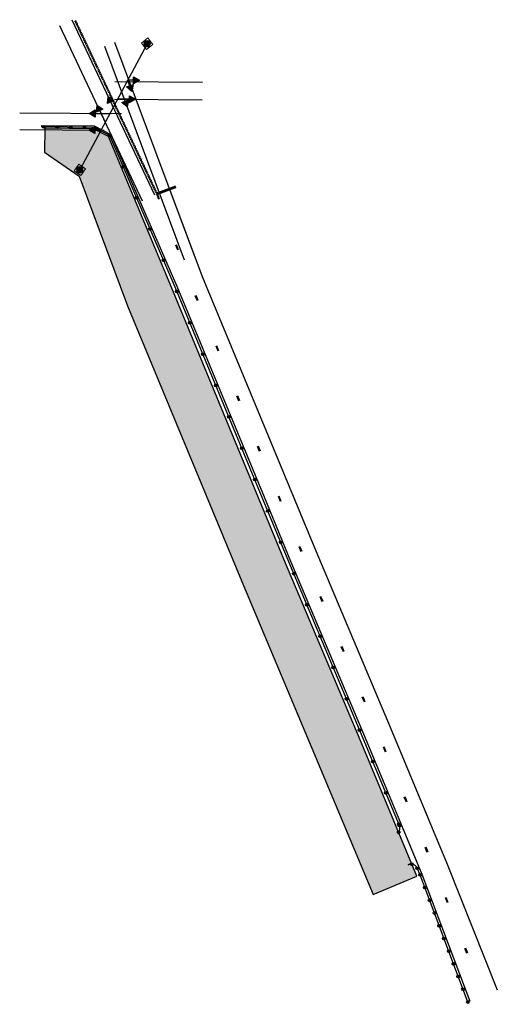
# Model space of a CAD drawing. Header units: feet. Extents: x 2245685 to 2246037, y 595581 to 596307.
import ezdxf

# ---------------------------------------------------------------- set-up
doc = ezdxf.new("R2010")
doc.units = ezdxf.units.FT
doc.header["$MEASUREMENT"] = 0
for name, pattern in [('dotted', [8, 2, -6]), ('HIDDEN2', [0.1875, 0.125, -0.0625]), ('motclass2', [40, 4, -36])]:
    doc.linetypes.add(name, pattern=pattern)
for name, color, linetype in [('MT_P_Drums', 30, 'Continuous'), ('MT_P_Edge_Line', 7, 'Continuous'), ('MT_P_Stop_Line', 7, 'Continuous'), ('MT_P_Work_Area', 7, 'Continuous'), ('MT_X_CL_Dashed_II', 2, 'motclass2'), ('MT_X_Dotted_Line', 7, 'dotted'), ('SC_Shading2', 9, 'Continuous'), ('SG_P_Heads', 2, 'Continuous'), ('SG_P_Mast_Arm', 7, 'Continuous'), ('SG_P_Messenger_Wire', 1, 'Continuous'), ('SG_X_Poles', 7, 'Continuous')]:
    doc.layers.add(name, color=color, linetype=linetype)
doc.layers.add('SC_Scratch1', color=7, linetype='Continuous', plot=False)

# ---------------------------------------------------------------- blocks, each defined once
blk = doc.blocks.new('BAR-L')
blk.add_circle((0, 1), 1)
blk = doc.blocks.new('A$C37525D93')
at = {"layer": 'MT_P_Drums'}
h = blk.add_hatch(color=256, dxfattribs=at)
h.dxf.hatch_style = 1
h.paths.add_polyline_path([(1, 0, 1), (-1, 0, 1)])
blk.add_blockref('BAR-L', (0, -1), dxfattribs=at)
blk = doc.blocks.new('*U1016')
at = {"layer": 'MT_P_Drums', "rotation": 114.5336424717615}
blk.add_blockref('A$C37525D93', (0, 0), dxfattribs=at)
blk = doc.blocks.new('*U1017')
at = {"layer": 'MT_P_Drums', "color": 0, "linetype": 'ByBlock', "lineweight": -2, "transparency": 16777216}
for p, rotation in [((2245751.7, 596221.27), 293.333940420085), ((2245761.61, 596198.31), 293.333940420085), ((2245771.51, 596175.36), 293.333940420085), ((2245781.41, 596152.4), 293.333940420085), ((2245791.31, 596129.45), 293.333940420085), ((2245801.17, 596106.47), 292.4782645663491), ((2245810.73, 596083.37), 292.4782645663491), ((2245820.28, 596060.27), 292.4782645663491), ((2245829.84, 596037.17), 292.4782645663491), ((2245839.4, 596014.07), 292.4782645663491), ((2245848.96, 595990.97), 292.4782645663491), ((2245858.52, 595967.87), 292.4782645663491), ((2245868.08, 595944.77), 292.4782645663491), ((2245877.63, 595921.66), 292.4782645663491), ((2245887.25, 595898.59), 292.8527736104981), ((2245896.96, 595875.55), 292.8527736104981), ((2245906.67, 595852.51), 292.8527736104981), ((2245916.38, 595829.47), 292.8527736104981), ((2245926.09, 595806.44), 292.8527736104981), ((2245935.8, 595783.4), 292.8527736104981), ((2245945.44, 595760.34), 292.6507105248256), ((2245955.07, 595737.27), 292.6507105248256), ((2245964.7, 595714.19), 292.6507105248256)]:
    blk.add_blockref('*U1016', p, dxfattribs=dict(at, rotation=rotation))
blk = doc.blocks.new('*U1018')
at = {"layer": 'MT_P_Drums', "rotation": 114.4303218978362}
blk.add_blockref('A$C37525D93', (0, 0), dxfattribs=at)
blk = doc.blocks.new('*U1019')
at = {"layer": 'MT_P_Drums', "color": 0, "linetype": 'ByBlock', "lineweight": -2, "transparency": 16777216, "rotation": 290.5818341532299}
for p in [(2245980.31, 595676.78), (2245983.83, 595667.42), (2245987.35, 595658.05), (2245990.86, 595648.69), (2245994.38, 595639.33), (2245997.89, 595629.97), (2246001.41, 595620.61), (2246004.92, 595611.24), (2246008.44, 595601.88), (2246011.95, 595592.52), (2246015.47, 595583.16)]:
    blk.add_blockref('*U1018', p, dxfattribs=at)
blk = doc.blocks.new('*U1020')
at = {"layer": 'MT_P_Drums', "rotation": 252.3657088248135}
blk.add_blockref('A$C37525D93', (0, 0), dxfattribs=at)
blk = doc.blocks.new('*U1021')
at = {"layer": 'MT_P_Drums', "color": 0, "linetype": 'ByBlock', "lineweight": -2, "transparency": 16777216}
for p, rotation in [((2245703.17, 596227.58), 179.5482645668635), ((2245713.17, 596227.5), 179.5482645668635), ((2245723.17, 596227.42), 179.5482645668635), ((2245733.17, 596227.34), 179.5482645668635), ((2245742.82, 596225.86), 152.6464472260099), ((2245751.7, 596221.27), 152.6464472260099)]:
    blk.add_blockref('*U1020', p, dxfattribs=dict(at, rotation=rotation))
blk = doc.blocks.new('SPOLE')
at = {"layer": 'SG_X_Poles', "color": 7, "linetype": 'Continuous', "lineweight": 0, "flags": 128}
blk.add_lwpolyline([(-0.075, -0.075), (0.075, -0.075), (0.075, 0.075), (-0.075, 0.075), (-0.075, -0.075)], close=True, dxfattribs=at)
at = {"layer": 'SG_X_Poles', "color": 7, "linetype": 'Continuous', "lineweight": 0}
blk.add_circle((0, 0), 0.06, dxfattribs=at)
blk = doc.blocks.new('*U1023', base_point=(2217688.53, 661788.63, 905.24))
at = {"xscale": 20, "yscale": 20, "zscale": 20}
blk.add_blockref('SPOLE', (2217688.53, 661788.63, 905.24), dxfattribs=at)
blk = doc.blocks.new('*U1024', base_point=(2217688.53, 661788.63, 905.24))
at = {"xscale": 20, "yscale": 20, "zscale": 20}
blk.add_blockref('SPOLE', (2217688.53, 661788.63, 905.24), dxfattribs=at)

msp = doc.modelspace()

# ---------------------------------------------------------------- hatches: boundary and pattern name
at = {"layer": 'SC_Shading2'}
msp.add_hatch(color=256, dxfattribs=at).paths.add_polyline_path([(2245945.67, 595662.42), (2245978.01, 595675.8), (2245936.15, 595776.12), (2245881.3, 595906.27), (2245797.52, 596108.75), (2245750.93, 596220.54), (2245739.82, 596226.29), (2245703.84, 596226.57), (2245703.71, 596209.07), (2245729.3, 596191.37), (2245764.95, 596095.93), (2245849, 595892.78), (2245903.87, 595762.58)])
at = {"layer": 'SG_P_Heads'}
h = msp.add_hatch(color=256, dxfattribs=at)
h.dxf.hatch_style = 1
h.paths.add_polyline_path([(2245773.79, 596261.96), (2245769.27, 596259.4), (2245769.32, 596264.6)])
h = msp.add_hatch(color=256, dxfattribs=at)
h.dxf.hatch_style = 1
h.paths.add_polyline_path([(2245768.04, 596253.75), (2245764.03, 596257.05), (2245768.9, 596258.87)])
h = msp.add_hatch(color=256, dxfattribs=at)
h.dxf.hatch_style = 1
h.paths.add_polyline_path([(2245750.48, 596250.07), (2245754.74, 596247.11), (2245750.04, 596244.9)])
h = msp.add_hatch(color=256, dxfattribs=at)
h.dxf.hatch_style = 1
h.paths.add_polyline_path([(2245770.67, 596247.94), (2245766.15, 596245.38), (2245766.19, 596250.58)])
h = msp.add_hatch(color=256, dxfattribs=at)
h.dxf.hatch_style = 1
h.paths.add_polyline_path([(2245742.42, 596243.71), (2245746.69, 596240.75), (2245741.99, 596238.53)])
h = msp.add_hatch(color=256, dxfattribs=at)
h.dxf.hatch_style = 1
h.paths.add_polyline_path([(2245764.7, 596242.37), (2245760.69, 596245.67), (2245765.56, 596247.49)])
h = msp.add_hatch(color=256, dxfattribs=at)
h.dxf.hatch_style = 1
h.paths.add_polyline_path([(2245736.57, 596237.5), (2245741.09, 596240.07), (2245741.05, 596234.87)])
h = msp.add_hatch(color=256, dxfattribs=at)
h.dxf.hatch_style = 1
h.paths.add_polyline_path([(2245736.4, 596225.32), (2245740.92, 596227.88), (2245740.88, 596222.68)])
h = msp.add_hatch(color=256, dxfattribs=at)
h.dxf.hatch_style = 1
h.paths.add_polyline_path([(2245736.4, 596225.32), (2245740.92, 596227.88), (2245740.88, 596222.68)])
edge = h.paths.add_edge_path()
edge.add_line((2245740.9, 596225.28), (2245745.25, 596225.25))
at = {"layer": 'SG_P_Mast_Arm'}
h = msp.add_hatch(color=256, dxfattribs=at)
h.dxf.hatch_style = 1
h.paths.add_polyline_path([(2245781.69, 596288.87, 1), (2245776.89, 596288.87, 1)])
h = msp.add_hatch(color=256, dxfattribs=at)
h.dxf.hatch_style = 1
h.paths.add_polyline_path([(2245732.01, 596196, 1), (2245727.21, 596196, 1)])

# ---------------------------------------------------------------- linework, layer by layer
at = {"layer": 'MT_P_Edge_Line', "flags": 128}
for points in [[(2245701.32, 596228.57), (2245740.31, 596228.29), (2245752.48, 596221.99), (2245801.23, 596110.23), (2245865.39, 595955.17), (2245884.99, 595907.81), (2245939.8, 595777.75), (2245981.71, 595677.33), (2246016.89, 595583.65)], [(2245795.85, 596181.82), (2245819.85, 596117.56), (2245883.87, 595962.82), (2245903.45, 595915.52), (2245958.25, 595785.49), (2246000.31, 595684.7), (2246037.21, 595592.07)]]:
    msp.add_lwpolyline(points, dxfattribs=at)
at = {"layer": 'MT_P_Stop_Line', "const_width": 2}
msp.add_lwpolyline([(2245786.17, 596178.21), (2245800.51, 596183.56)], dxfattribs=at)
at = {"layer": 'MT_P_Work_Area'}
msp.add_lwpolyline([(2245945.67, 595662.42), (2245978.01, 595675.8), (2245936.15, 595776.12), (2245881.3, 595906.27), (2245797.52, 596108.75), (2245750.93, 596220.54), (2245739.82, 596226.29), (2245703.84, 596226.57), (2245703.71, 596209.07), (2245729.3, 596191.37), (2245764.95, 596095.93), (2245849, 595892.78), (2245903.87, 595762.58)], close=True, dxfattribs=at)
at = {"layer": 'MT_X_CL_Dashed_II', "flags": 128}
for points in [[(2245786.17, 596178.21), (2245810.23, 596113.77), (2245874.33, 595958.87), (2245893.91, 595911.54), (2245948.72, 595781.49), (2245990.7, 595680.89), (2246026.74, 595587.74)], [(2245786.79, 596178.44), (2245810.85, 596114.02), (2245874.94, 595959.12), (2245894.52, 595911.79), (2245949.33, 595781.75), (2245991.31, 595681.14), (2246027.35, 595587.99)]]:
    msp.add_lwpolyline(points, dxfattribs=at)
at = {"layer": 'MT_X_Dotted_Line', "color": 2, "linetype": 'HIDDEN2', "flags": 128}
for points in [[(2245785.83, 596179.13), (2245726.16, 596305.62)], [(2245786.45, 596179.38), (2245726.77, 596305.89)]]:
    msp.add_lwpolyline(points, dxfattribs=at)
at = {"layer": 'SC_Scratch1', "color": 3}
for p, q in [((2245714.82, 596302.3), (2245775.62, 596173.21)), ((2245723.87, 596306.56), (2245784.67, 596177.47))]:
    msp.add_line(p, q, dxfattribs=at)
at = {"layer": 'SC_Scratch1', "color": 6}
for p, q in [((2245806.89, 596129.38), (2245748.08, 596286.87)), ((2245814.39, 596132.18), (2245755.57, 596289.67))]:
    msp.add_line(p, q, dxfattribs=at)
at = {"layer": 'SC_Scratch1'}
for p, q in [((2245755.45, 596261.08), (2245819.96, 596260.47)), ((2245755.32, 596248.08), (2245819.83, 596247.47))]:
    msp.add_line(p, q, dxfattribs=at)
at = {"layer": 'SC_Scratch1', "color": 4}
for p, q in [((2245685.52, 596237.97), (2245760.49, 596237.38)), ((2245685.43, 596225.72), (2245747.71, 596225.23))]:
    msp.add_line(p, q, dxfattribs=at)
at = {"layer": 'SC_Scratch1', "color": 6, "flags": 128}
msp.add_lwpolyline([(2245751.7, 596221.27), (2245740.07, 596227.29), (2245701.32, 596227.59)], dxfattribs=at)
at = {"layer": 'SC_Scratch1', "color": 1, "flags": 128}
msp.add_lwpolyline([(2245964.54, 595708.09, 0.267942), (2245965.18, 595713.05), (2245938.42, 595777.17), (2245883.61, 595907.23), (2245864.01, 595954.6), (2245799.84, 596109.68), (2245751.7, 596221.27)], format="xyb", dxfattribs=at)
at = {"layer": 'SC_Scratch1', "color": 6, "flags": 128}
msp.add_lwpolyline([(2246015.48, 595583.12), (2245980.31, 595676.78), (2245978.1, 595681.73, 0.414214), (2245971.49, 595684.24), (2245972.67, 595684.77)], format="xyb", dxfattribs=at)
at = {"layer": 'SG_P_Heads'}
for p, q in [((2245766.46, 596257.96), (2245764.94, 596262.04)), ((2245769.29, 596262), (2245764.94, 596262.04)), ((2245763.12, 596246.58), (2245760.47, 596253.69)), ((2245752.39, 596246), (2245754.25, 596242.06)), ((2245766.17, 596247.98), (2245757.46, 596248.06)), ((2245741.07, 596237.47), (2245751.78, 596237.45)), ((2245744.34, 596239.64), (2245748.37, 596231.07)), ((2245740.9, 596225.28), (2245745.25, 596225.25))]:
    msp.add_line(p, q, dxfattribs=at)
for points in [[(2245773.79, 596261.96), (2245769.27, 596259.4), (2245769.32, 596264.6)], [(2245768.04, 596253.75), (2245764.03, 596257.05), (2245768.9, 596258.87)], [(2245750.48, 596250.07), (2245754.74, 596247.11), (2245750.04, 596244.9)], [(2245770.67, 596247.94), (2245766.15, 596245.38), (2245766.19, 596250.58)], [(2245742.42, 596243.71), (2245746.69, 596240.75), (2245741.99, 596238.53)], [(2245764.7, 596242.37), (2245760.69, 596245.67), (2245765.56, 596247.49)], [(2245736.57, 596237.5), (2245741.09, 596240.07), (2245741.05, 596234.87)], [(2245736.4, 596225.32), (2245740.92, 596227.88), (2245740.88, 596222.68)]]:
    msp.add_lwpolyline(points, close=True, dxfattribs=at)
at = {"layer": 'SG_P_Messenger_Wire'}
msp.add_line((2245779.29, 596288.87), (2245729.61, 596196), dxfattribs=at)

# ---------------------------------------------------------------- block references
at = {"layer": 'MT_P_Drums'}
for name in ['*U1021', '*U1017', '*U1019']:
    msp.add_blockref(name, (0, 0), dxfattribs=at)
at = {"layer": 'MT_P_Drums', "rotation": 45.01215605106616}
for p in [(2245965.18, 595713.05), (2245964.54, 595708.09), (2245974.33, 595684.62), (2245978.1, 595681.73)]:
    msp.add_blockref('A$C37525D93', p, dxfattribs=at)
at = {"layer": 'SG_P_Mast_Arm', "color": 1, "xscale": 2, "yscale": 2, "zscale": 2, "rotation": 218.6032631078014}
msp.add_blockref('*U1024', (2245779.29, 596288.87), dxfattribs=at)
at = {"layer": 'SG_P_Mast_Arm', "xscale": 2, "yscale": 2, "zscale": 2, "rotation": 144.937221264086}
msp.add_blockref('*U1023', (2245729.61, 596196), dxfattribs=at)

doc.saveas('drawing.dxf')
